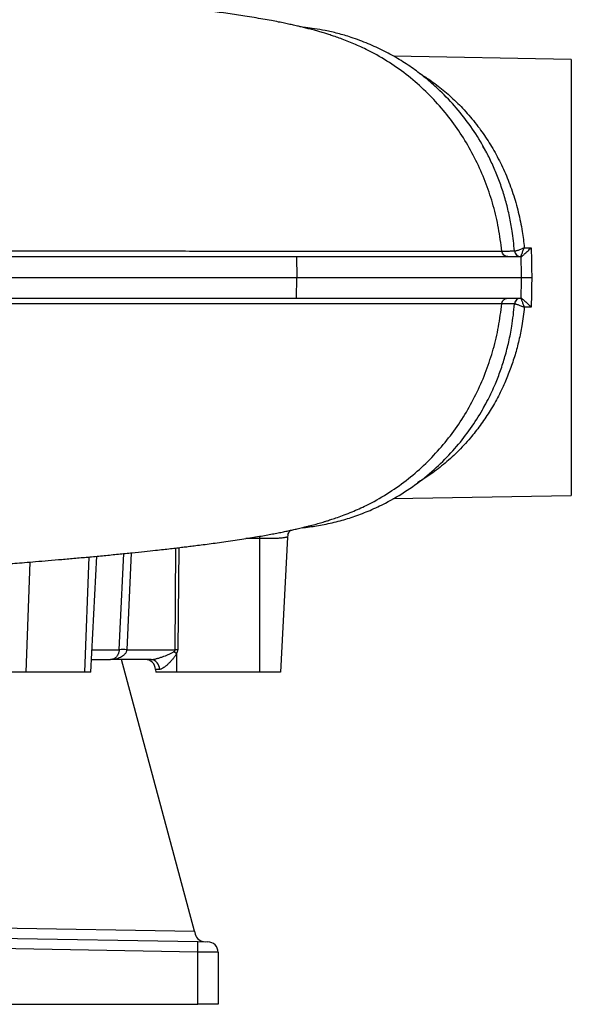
# Model space of a CAD drawing. Header units: millimetres. Extents: x 5831 to 11753, y 2048 to 15393.
# Tile 6 of 13: x 10425 to 11753, y 2048 to 4419. Entities that reach past the tile are written whole.
import ezdxf

# ---------------------------------------------------------------- set-up
doc = ezdxf.new("R2010")
doc.units = ezdxf.units.MM
doc.header["$LTSCALE"] = 5

msp = doc.modelspace()

# ---------------------------------------------------------------- linework, layer by layer
at = {"color": 7, "linetype": 'Continuous', "lineweight": 25}
for p, q in [((11752.5, 4323.2), (11324.4, 4330.7)), ((11752.5, 4323.2), (11752.5, 3273.2)), ((11639.4, 3869.8), (11656.1, 3869.8)), ((9644.5, 3848.2), (11091.1, 3848.2)), ((11091.1, 3848.2), (11091.8, 3798.2)), ((11091.1, 3848.2), (11631.9, 3848.2)), ((9644.7, 3798.2), (11091.8, 3798.2)), ((11091.1, 3748.2), (11091.8, 3798.2)), ((11091.8, 3798.2), (11632.7, 3798.2)), ((9644.5, 3748.2), (11091.1, 3748.2)), ((11091.1, 3748.2), (11631.9, 3748.2)), ((11656.1, 3726.6), (11639.4, 3726.6)), ((11323.6, 3265.7), (11752.5, 3273.2)), ((11002.5, 3169.5), (11002.5, 2848.2)), ((11069.6, 3173.2), (11052.5, 2848.2)), ((10596, 2848.2), (10610.6, 3127.1)), ((10682.6, 2901.9), (10799.5, 2901.9)), ((10802.5, 2892.7), (10802.5, 2848.2)), ((10597.6, 2878.2), (10643.9, 2878.2)), ((10741.1, 2878.2), (10643.9, 2878.2)), ((10845.6, 2224.2), (10670.4, 2878.2)), ((10440, 2848.2), (10369.3, 2848.2)), ((10581.4, 2848.2), (10440, 2848.2)), ((10596, 2848.2), (10581.4, 2848.2)), ((10752.2, 2854.5), (10752.5, 2848.2)), ((10761.4, 2854.5), (10752.2, 2854.5)), ((10802.5, 2848.2), (10752.5, 2848.2)), ((11002.5, 2848.2), (10802.5, 2848.2)), ((11052.5, 2848.2), (11002.5, 2848.2)), ((9301.7, 2251.2), (10845.6, 2224.2)), ((9278.9, 2226.6), (10853.4, 2199.1)), ((10845.6, 2224.2), (10847.4, 2217.3)), ((10853.4, 2174.1), (9278.9, 2201.6)), ((10853.4, 2199.1), (10878, 2198.7)), ((10853.4, 2048.2), (10853.4, 2174.1)), ((10902.5, 2173.7), (10853.4, 2174.1)), ((10902.5, 2173.7), (10902.5, 2048.2)), ((9202.5, 2048.2), (10853.4, 2048.2)), ((10902.5, 2048.2), (10853.4, 2048.2))]:
    msp.add_line(p, q, dxfattribs=at)
at = {"color": 8, "linetype": 'Continuous', "lineweight": 25}
for p, q in [((11002.5, 3169.5), (10969, 3169.5)), ((11002.5, 3175.1), (11002.5, 3169.5)), ((10693.6, 3135.1), (10682.6, 2901.9)), ((10799.5, 2901.9), (10801.2, 3146.9)), ((10807.7, 3147.6), (10806, 2901.9)), ((10449.8, 3113), (10440, 2848.2)), ((10591.7, 3125.3), (10581.4, 2848.2)), ((10598.8, 2901.9), (10664.4, 2901.9))]:
    msp.add_line(p, q, dxfattribs=at)
at = {"color": 7, "linetype": 'Continuous', "lineweight": 25, "flags": 128}
for points in [[(11070.4, 3178.5), (11070.2, 3177.6), (11069.6, 3173.2)], [(10802.5, 2892.7), (10801.7, 2893.3), (10800.9, 2893.9), (10800.1, 2894.4), (10799.3, 2895), (10798.6, 2895.6), (10797.8, 2896.2), (10797, 2896.7), (10796.2, 2897.3)]]:
    msp.add_lwpolyline(points, dxfattribs=at)
at = {"color": 8, "linetype": 'Continuous', "lineweight": 25, "flags": 128}
msp.add_lwpolyline([(10664.4, 2901.9), (10666.7, 2951.8), (10675.3, 3133.3)], dxfattribs=at)
at = {"color": 7, "linetype": 'Continuous', "lineweight": 25}
for centre, radius, start, end in [((11630.6, 3863.2), 15, 184.3887, 269.9926), ((11630.7, 3863.2), 15, 184.7432, 269.8706), ((11630.6, 3733.2), 15, 90.0074, 175.6113), ((11630.7, 3733.3), 15, 90.1294, 175.2569), ((10673.5, 2759.3), 143, 86.3381, 93.6619), ((10802.7, 2438.7), 463.2, 89.6004, 90.3996), ((10727.2, 2853.2), 25, 3, 90), ((10738.7, 2855.6), 22.8, 357.394, 84.0172), ((10871.6, 2223.8), 25, 194.9978, 269), ((10495.2, 2186.6), 358.4, 358.0016, 1.9984), ((10877.5, 2173.7), 25, 0, 89)]:
    msp.add_arc(centre, radius, start, end, dxfattribs=at)
for centre, major_axis, ratio, start_param, end_param in [((10612.5, 2903.2), (187, -1.3), 0.133521, 6.09672, 6.284105), ((10612.5, 2904.5), (193.4, -2.7), 0.25811, 6.097633, 6.285018)]:
    msp.add_ellipse(centre, major_axis=major_axis, ratio=ratio, start_param=start_param, end_param=end_param, dxfattribs=at)
for points, knots in [([(11225.2, 4362.4), (11219.8, 4364.6), (11209.9, 4368.6), (11194.9, 4374.1), (11181.7, 4378.7), (11169.4, 4382.8), (11158.1, 4386.3), (11147.3, 4389.5), (11136.7, 4392.5), (11125.4, 4395.6), (11114, 4398.5), (11103.4, 4401.1), (11094.4, 4403.2), (11087.2, 4404.9), (11081, 4406.2), (11072.9, 4408), (11061.8, 4410.3), (11047.1, 4413.3), (11029.9, 4416.6), (11010.4, 4420.1), (10989.3, 4423.7), (10961.4, 4428.2), (10926.7, 4433.4), (10884.4, 4439.3), (10841.5, 4444.8), (10798.7, 4449.9), (10757.4, 4454.6), (10717.4, 4458.9), (10678.7, 4462.9), (10640.4, 4466.6), (10602.8, 4470.1), (10570.3, 4473.1), (10542.8, 4475.6), (10519, 4477.7), (10492.6, 4479.9), (10462.2, 4482.5), (10428.1, 4485.3), (10391.7, 4488.2), (10354.5, 4491.1), (10317.1, 4493.9), (10279.7, 4496.7), (10246, 4499.1), (10216.9, 4501.2), (10193.6, 4502.8), (10173, 4504.3), (10153.6, 4505.6), (10131.7, 4507.1), (10105, 4508.9), (10073, 4511), (10037.6, 4513.3), (10000, 4515.7), (9961.1, 4518.1), (9920.9, 4520.6), (9883.3, 4522.9), (9850.7, 4524.8), (9825.7, 4526.3), (9806.9, 4527.4), (9792.4, 4528.3), (9778.8, 4529.1), (9763, 4530), (9742.4, 4531.2), (9716.8, 4532.7), (9687.3, 4534.4), (9656.6, 4536.2), (9626.1, 4537.9), (9595.7, 4539.6), (9552.3, 4542.1), (9496.4, 4545.2), (9435.7, 4548.6), (9382.5, 4551.6), (9334.8, 4554.3), (9283.1, 4557.2), (9227.4, 4560.3), (9172.3, 4563.3), (9118.5, 4566.3), (9066.3, 4569.2), (9011.8, 4572.3), (8955.8, 4575.4), (8896.1, 4578.6), (8835.7, 4582), (8776.5, 4585.2), (8724.1, 4588), (8678, 4590.6), (8636, 4592.8), (8596.1, 4595), (8556.1, 4597.1), (8514.2, 4599.4), (8469.1, 4601.8), (8420.1, 4604.4), (8369.3, 4607.1), (8319, 4609.8), (8271.5, 4612.3), (8227.6, 4614.7), (8188.2, 4616.8), (8154.1, 4618.7), (8123.5, 4620.3), (8094.7, 4621.9), (8066.3, 4623.5), (8038, 4625), (8009.5, 4626.6), (7979.3, 4628.3), (7946.4, 4630.2), (7909.9, 4632.3), (7869.8, 4634.7), (7826.5, 4637.3), (7780.3, 4640.1), (7731.6, 4643.2), (7681, 4646.5), (7628.9, 4650), (7576.5, 4653.7), (7526, 4657.4), (7479.4, 4661.1), (7437.9, 4664.5), (7401.1, 4667.7), (7369, 4670.7), (7341.2, 4673.3), (7317.4, 4675.7), (7297.3, 4677.8), (7280.7, 4679.5), (7266.6, 4681.1), (7247, 4683.2), (7230.5, 4685.1), (7216, 4686.9), (7208.5, 4687.8), (7199.4, 4688.9), (7189.2, 4690.1), (7178.2, 4691.5), (7167.5, 4692.9), (7157.6, 4694.3), (7149, 4695.4), (7141.8, 4696.4), (7135.9, 4697.3), (7130.8, 4698), (7125.9, 4698.7), (7120.4, 4699.5), (7114.1, 4700.5), (7107.3, 4701.5), (7100.4, 4702.6), (7094, 4703.6), (7088.6, 4704.5), (7084.2, 4705.2), (7080.4, 4705.9), (7076.9, 4706.5), (7073.2, 4707.1), (7069.6, 4707.8), (7066.2, 4708.4), (7063.6, 4708.9), (7061.8, 4709.3), (7060.6, 4709.5), (7060.5, 4709.5), (7060.5, 4709.5)], [0, 0, 0, 0, 0.0050766, 0.0093506, 0.0128387, 0.0156083, 0.0181352, 0.0212902, 0.0245683, 0.0283831, 0.0322499, 0.0359151, 0.0388163, 0.0409546, 0.0427627, 0.0448514, 0.0492973, 0.0546702, 0.0609796, 0.068213, 0.075702, 0.0831313, 0.0962478, 0.109168, 0.1218831, 0.1339882, 0.1451705, 0.1554167, 0.1653455, 0.1747816, 0.1839351, 0.1927717, 0.1981151, 0.2034036, 0.2094477, 0.2163979, 0.2242424, 0.2324505, 0.2405673, 0.2485961, 0.2565403, 0.2642934, 0.2697415, 0.2745309, 0.278666, 0.2822876, 0.2863666, 0.2918893, 0.2982703, 0.3053753, 0.3127038, 0.3202088, 0.3278924, 0.3357572, 0.3416214, 0.3463085, 0.3497981, 0.3521134, 0.3544123, 0.3573377, 0.36089, 0.3658279, 0.3714389, 0.3770484, 0.382594, 0.3880765, 0.3934963, 0.4060153, 0.4181202, 0.4259131, 0.4343416, 0.4434625, 0.4532735, 0.4637727, 0.4725041, 0.48166, 0.4912417, 0.5012514, 0.5111693, 0.5227879, 0.5332521, 0.5425626, 0.5507163, 0.5579346, 0.5650749, 0.5722208, 0.5796185, 0.5878348, 0.5968843, 0.6066381, 0.6161303, 0.6250022, 0.6333868, 0.6408991, 0.647481, 0.6531185, 0.6587505, 0.6643767, 0.6699966, 0.6756098, 0.6815771, 0.6883485, 0.6959219, 0.7044534, 0.71381, 0.7239893, 0.7349908, 0.7468147, 0.7592285, 0.772438, 0.7858366, 0.7983383, 0.8101002, 0.8208609, 0.8306366, 0.8394408, 0.847284, 0.8540601, 0.8599242, 0.8649049, 0.8695411, 0.882103, 0.8845495, 0.8877101, 0.8917133, 0.8965563, 0.9015874, 0.9070803, 0.9121117, 0.9165702, 0.9204578, 0.9237762, 0.9265266, 0.929133, 0.9326523, 0.9367581, 0.9414489, 0.9467007, 0.9517571, 0.9561712, 0.9600401, 0.9633826, 0.966988, 0.9713759, 0.9764753, 0.9819231, 0.9870976, 0.991989, 0.9965994, 1, 1, 1, 1]), ([(11546.1, 4102.3), (11543.2, 4108.1), (11531.8, 4130.7), (11507, 4167.5), (11471.8, 4212.2), (11436.3, 4248.7), (11402.7, 4278), (11371.8, 4301.6), (11338.4, 4323.5), (11302.3, 4343.6), (11263.6, 4361.5), (11226, 4375.5), (11191.4, 4385.7), (11161.9, 4392.5), (11136, 4397), (11117.5, 4399.5), (11107.6, 4400.4), (11104.9, 4400.7)], [0, 0, 0, 0, 0.034951, 0.136663, 0.239021, 0.341915, 0.410482, 0.479569, 0.55139, 0.625939, 0.703001, 0.782306, 0.842956, 0.898665, 0.946135, 0.98544, 1, 1, 1, 1]), ([(11585.2, 3861.7), (11582.9, 3880.2), (11578.3, 3917.1), (11565.5, 3970.9), (11548.4, 4023.3), (11526.8, 4074.1), (11500.6, 4122.8), (11470.3, 4168.9), (11435.8, 4211.9), (11397.5, 4251.7), (11355.2, 4288), (11308.9, 4320.2), (11265.1, 4345), (11236.3, 4357.5), (11224.9, 4362.5)], [0, 0, 0, 0, 0.084534, 0.167989, 0.250695, 0.33527, 0.41968, 0.504226, 0.589216, 0.674975, 0.761857, 0.850263, 0.940661, 1, 1, 1, 1]), ([(11615.6, 3862.1), (11614.1, 3878.1), (11611.4, 3906.2), (11604.1, 3945.2), (11595.9, 3979.6), (11585.7, 4013), (11573.8, 4045.4), (11560.2, 4076.3), (11548.7, 4099.7), (11541.3, 4112.1), (11539.4, 4115.3)], [0, 0, 0, 0, 0.169331, 0.296405, 0.425304, 0.555089, 0.686623, 0.819382, 0.953538, 1, 1, 1, 1]), ([(11615.8, 3861.9), (11615.9, 3861.8), (11616.2, 3861.8), (11617.1, 3861.9), (11617.7, 3861.9), (11619, 3862.2), (11619.8, 3862.4), (11621.6, 3863), (11622.6, 3863.3), (11624.8, 3864), (11625.9, 3864.4), (11628.4, 3865.3), (11629.7, 3865.8), (11632.4, 3866.8), (11633.7, 3867.4), (11635.8, 3868.3), (11636.5, 3868.6), (11637.9, 3869.2), (11638.6, 3869.5), (11639.4, 3869.8)], [0, 0, 0, 0, 0.125, 0.125, 0.25, 0.25, 0.375, 0.375, 0.5, 0.5, 0.625, 0.625, 0.75, 0.75, 0.875, 0.875, 0.9375, 0.9375, 1, 1, 1, 1]), ([(11630.6, 3848.2), (11630.7, 3848.2), (11630.8, 3848.4), (11631.1, 3848.9), (11631.3, 3849.4), (11631.8, 3850.5), (11632.1, 3851.1), (11632.7, 3852.7), (11633.1, 3853.6), (11633.9, 3855.6), (11634.3, 3856.7), (11635.2, 3859), (11635.7, 3860.2), (11636.7, 3862.8), (11637.2, 3864.2), (11638, 3866.3), (11638.3, 3867), (11638.8, 3868.4), (11639.1, 3869.1), (11639.4, 3869.8)], [0, 0, 0, 0, 0.125, 0.125, 0.25, 0.25, 0.375, 0.375, 0.5, 0.5, 0.625, 0.625, 0.75, 0.75, 0.875, 0.875, 0.9375, 0.9375, 1, 1, 1, 1]), ([(11632, 3848.2), (11632.2, 3848.2), (11632.6, 3848.4), (11633.4, 3849), (11633.7, 3849.2), (11634.4, 3849.8), (11634.7, 3850.1), (11636, 3851.1), (11636.9, 3851.9), (11638.9, 3853.6), (11640, 3854.6), (11642.2, 3856.7), (11643.4, 3857.7), (11645.8, 3860), (11647.1, 3861.2), (11649.6, 3863.5), (11650.9, 3864.8), (11652.8, 3866.6), (11653.5, 3867.3), (11654.8, 3868.5), (11655.4, 3869.2), (11656.1, 3869.8)], [0, 0, 0, 0, 0.125, 0.125, 0.1875, 0.1875, 0.25, 0.25, 0.375, 0.375, 0.5, 0.5, 0.625, 0.625, 0.75, 0.75, 0.875, 0.875, 0.9375, 0.9375, 1, 1, 1, 1]), ([(11656.1, 3869.8), (11656.3, 3858), (11656.5, 3846.1), (11656.9, 3822.2), (11657.1, 3810.2), (11657.3, 3798.2)], [0, 0, 0, 0, 0.5, 0.5, 1, 1, 1, 1]), ([(9310.1, 3862), (9327.1, 3862), (9344.1, 3862), (9378.2, 3862), (9395.2, 3862), (9446.2, 3862), (9480, 3862), (9547.1, 3862), (9580.5, 3862), (9630.3, 3862), (9646.9, 3862), (9679.9, 3862), (9696.3, 3861.9), (9778.3, 3861.9), (9843.1, 3861.9), (9970.9, 3861.9), (10034, 3861.9), (10158.5, 3861.9), (10219.9, 3861.9), (10295.6, 3861.9), (10310.7, 3861.9), (10340.7, 3861.9), (10355.7, 3861.9), (10400.3, 3861.9), (10429.6, 3861.9), (10516.3, 3861.9), (10572.5, 3861.9), (10681.5, 3861.9), (10734.4, 3861.9), (10837, 3861.8), (10886.7, 3861.8), (10958.7, 3861.8), (10982.3, 3861.8), (11017.1, 3861.8), (11028.6, 3861.8), (11051.3, 3861.8), (11062.6, 3861.8), (11085, 3861.8), (11096, 3861.8), (11117.6, 3861.8), (11128.3, 3861.8), (11159.8, 3861.8), (11180.1, 3861.8), (11239.1, 3861.8), (11275.8, 3861.8), (11343.9, 3861.8), (11375.4, 3861.8), (11418.6, 3861.8), (11432.3, 3861.8), (11451.9, 3861.8), (11458.2, 3861.8), (11470.6, 3861.8), (11476.6, 3861.8), (11505.6, 3861.7), (11525.8, 3861.7), (11551.5, 3861.7), (11559.3, 3861.7), (11569.9, 3861.7), (11573.2, 3861.7), (11577.9, 3861.7), (11579.5, 3861.7), (11582.4, 3861.7), (11583.9, 3861.7), (11585.2, 3861.7)], [0, 0, 0, 0, 0.015625, 0.015625, 0.03125, 0.03125, 0.0625, 0.0625, 0.09375, 0.09375, 0.109375, 0.109375, 0.125, 0.125, 0.1875, 0.1875, 0.25, 0.25, 0.3125, 0.3125, 0.328125, 0.328125, 0.34375, 0.34375, 0.375, 0.375, 0.4375, 0.4375, 0.5, 0.5, 0.5625, 0.5625, 0.59375, 0.59375, 0.609375, 0.609375, 0.625, 0.625, 0.640625, 0.640625, 0.65625, 0.65625, 0.6875, 0.6875, 0.75, 0.75, 0.8125, 0.8125, 0.84375, 0.84375, 0.859375, 0.859375, 0.875, 0.875, 0.9375, 0.9375, 0.96875, 0.96875, 0.984375, 0.984375, 0.992188, 0.992188, 1, 1, 1, 1]), ([(11585.2, 3861.7), (11585.5, 3861.7), (11585.8, 3861.7), (11586.3, 3861.7), (11587.2, 3861.7), (11589, 3861.7), (11592.6, 3861.7), (11595.4, 3861.8), (11600.6, 3861.8), (11603.6, 3861.8), (11611.2, 3861.9), (11614.3, 3862), (11615.6, 3862.1)], [0, 0, 0, 0, 0.015625, 0.015625, 0.03125, 0.0625, 0.125, 0.25, 0.25, 0.5, 0.5, 1, 1, 1, 1]), ([(11600, 3848.2), (11598.2, 3848.2), (11596.4, 3848.6), (11593, 3849.9), (11591.4, 3850.9), (11588.7, 3853.3), (11587.6, 3854.8), (11586, 3858.1), (11585.4, 3859.9), (11585.2, 3861.7)], [0, 0, 0, 0, 0.25, 0.25, 0.5, 0.5, 0.75, 0.75, 1, 1, 1, 1]), ([(11632.7, 3798.2), (11632.8, 3798.2), (11633, 3798.2), (11633.6, 3798.2), (11634.1, 3798.2), (11635.4, 3798.2), (11636.1, 3798.2), (11637.9, 3798.2), (11639, 3798.2), (11641.2, 3798.2), (11642.4, 3798.2), (11645.1, 3798.2), (11646.5, 3798.2), (11649.4, 3798.2), (11650.9, 3798.2), (11653.3, 3798.2), (11654.1, 3798.2), (11655.7, 3798.2), (11656.5, 3798.2), (11657.3, 3798.2)], [0, 0, 0, 0, 0.125, 0.125, 0.25, 0.25, 0.375, 0.375, 0.5, 0.5, 0.625, 0.625, 0.75, 0.75, 0.875, 0.875, 0.9375, 0.9375, 1, 1, 1, 1]), ([(11657.3, 3798.2), (11657.1, 3786.3), (11656.9, 3774.3), (11656.5, 3750.4), (11656.3, 3738.5), (11656.1, 3726.6)], [0, 0, 0, 0, 0.5, 0.5, 1, 1, 1, 1]), ([(11585.2, 3734.8), (11585.3, 3735.1), (11585.3, 3735.6), (11585.5, 3736.5), (11585.8, 3737.5), (11586.1, 3738.4), (11586.5, 3739.4), (11587, 3740.4), (11587.6, 3741.5), (11588.3, 3742.5), (11589.1, 3743.4), (11590.1, 3744.4), (11591.1, 3745.3), (11592.3, 3746.1), (11593.6, 3746.8), (11595.1, 3747.4), (11596.6, 3747.9), (11598.3, 3748.2), (11599.4, 3748.2), (11600, 3748.2)], [0, 0, 0, 0, 0.038651, 0.079824, 0.12352, 0.169737, 0.218477, 0.269738, 0.323521, 0.379826, 0.438652, 0.499999, 0.563867, 0.630255, 0.699164, 0.770593, 0.844543, 0.921012, 1, 1, 1, 1]), ([(11630.6, 3748.2), (11630.7, 3748.2), (11630.8, 3748.1), (11631.1, 3747.5), (11631.3, 3747.1), (11631.8, 3746), (11632.1, 3745.3), (11632.7, 3743.7), (11633.1, 3742.8), (11633.9, 3740.9), (11634.3, 3739.8), (11635.2, 3737.5), (11635.7, 3736.2), (11636.7, 3733.6), (11637.2, 3732.3), (11638, 3730.2), (11638.3, 3729.5), (11638.8, 3728.1), (11639.1, 3727.3), (11639.4, 3726.6)], [0, 0, 0, 0, 0.125, 0.125, 0.25, 0.25, 0.375, 0.375, 0.5, 0.5, 0.625, 0.625, 0.75, 0.75, 0.875, 0.875, 0.9375, 0.9375, 1, 1, 1, 1]), ([(11632, 3748.2), (11632.2, 3748.2), (11632.6, 3748), (11633.4, 3747.5), (11633.7, 3747.2), (11634.4, 3746.7), (11634.7, 3746.4), (11636, 3745.4), (11636.9, 3744.6), (11638.9, 3742.8), (11640, 3741.9), (11642.2, 3739.8), (11643.4, 3738.7), (11645.8, 3736.5), (11647.1, 3735.3), (11649.6, 3732.9), (11650.9, 3731.7), (11652.8, 3729.8), (11653.5, 3729.2), (11654.8, 3727.9), (11655.4, 3727.3), (11656.1, 3726.6)], [0, 0, 0, 0, 0.125, 0.125, 0.1875, 0.1875, 0.25, 0.25, 0.375, 0.375, 0.5, 0.5, 0.625, 0.625, 0.75, 0.75, 0.875, 0.875, 0.9375, 0.9375, 1, 1, 1, 1]), ([(11585.2, 3734.8), (11585.2, 3734.8), (11585.1, 3734.8), (11584.9, 3734.8), (11584.6, 3734.8), (11584, 3734.8), (11582.8, 3734.8), (11580.2, 3734.8), (11577.9, 3734.8), (11573.2, 3734.8), (11569.9, 3734.8), (11559.3, 3734.7), (11551.5, 3734.7), (11526, 3734.7), (11506, 3734.7), (11460.2, 3734.7), (11434.4, 3734.7), (11391.4, 3734.7), (11376.3, 3734.7), (11356.5, 3734.7), (11352.5, 3734.7), (11344.4, 3734.7), (11340.3, 3734.7), (11327.8, 3734.7), (11319.4, 3734.7), (11276.4, 3734.7), (11239.5, 3734.7), (11180.6, 3734.7), (11160.3, 3734.7), (11118.6, 3734.7), (11097.1, 3734.7), (11030.9, 3734.6), (10984.8, 3734.6), (10924.6, 3734.6), (10912.4, 3734.6), (10887.8, 3734.6), (10875.4, 3734.6), (10837.7, 3734.6), (10812.3, 3734.6), (10734.7, 3734.6), (10681.6, 3734.6), (10572.4, 3734.6), (10516.3, 3734.6), (10401.2, 3734.6), (10342.2, 3734.6), (10266.6, 3734.6), (10251.4, 3734.6), (10220.8, 3734.6), (10205.4, 3734.5), (10159, 3734.5), (10127.8, 3734.5), (10033.9, 3734.5), (9970.5, 3734.5), (9842.3, 3734.5), (9777.5, 3734.5), (9695.5, 3734.5), (9679, 3734.5), (9646.1, 3734.5), (9629.5, 3734.5), (9579.8, 3734.5), (9546.5, 3734.5), (9479.5, 3734.5), (9445.9, 3734.5), (9395.1, 3734.5), (9378.2, 3734.5), (9344.2, 3734.5), (9327.1, 3734.5), (9310.1, 3734.5)], [0, 0, 0, 0, 0.000488, 0.000488, 0.000977, 0.001953, 0.003906, 0.007812, 0.015625, 0.015625, 0.03125, 0.03125, 0.0625, 0.0625, 0.125, 0.125, 0.1875, 0.1875, 0.21875, 0.21875, 0.226563, 0.226563, 0.234375, 0.234375, 0.25, 0.25, 0.3125, 0.3125, 0.34375, 0.34375, 0.375, 0.375, 0.4375, 0.4375, 0.453125, 0.453125, 0.46875, 0.46875, 0.5, 0.5, 0.5625, 0.5625, 0.625, 0.625, 0.6875, 0.6875, 0.703125, 0.703125, 0.71875, 0.71875, 0.75, 0.75, 0.8125, 0.8125, 0.875, 0.875, 0.890625, 0.890625, 0.90625, 0.90625, 0.9375, 0.9375, 0.96875, 0.96875, 0.984375, 0.984375, 1, 1, 1, 1]), ([(11224.8, 3234), (11236.3, 3238.9), (11265.1, 3251.4), (11308.9, 3276.2), (11355.2, 3308.5), (11397.5, 3344.7), (11435.8, 3384.5), (11470.3, 3427.6), (11500.6, 3473.6), (11526.8, 3522.4), (11548.4, 3573.1), (11565.5, 3625.6), (11578.3, 3679.4), (11582.9, 3716.2), (11585.2, 3734.8)], [0, 0, 0, 0, 0.059445, 0.149832, 0.238229, 0.325101, 0.41085, 0.49583, 0.580367, 0.664767, 0.749333, 0.83203, 0.915475, 1, 1, 1, 1]), ([(11540.6, 3483.6), (11544.6, 3490.5), (11555.1, 3508.9), (11569, 3539.4), (11582.5, 3574), (11593.3, 3607.8), (11602.5, 3643.4), (11608.9, 3676.8), (11613.3, 3707.2), (11614.8, 3725.3), (11615.6, 3734.4)], [0, 0, 0, 0, 0.099531, 0.267265, 0.400018, 0.533581, 0.669921, 0.807325, 0.903452, 1, 1, 1, 1]), ([(11615.6, 3734.4), (11614.3, 3734.4), (11611.2, 3734.5), (11603.6, 3734.6), (11600.6, 3734.6), (11595.4, 3734.7), (11593.5, 3734.7), (11590.5, 3734.7), (11589, 3734.7), (11587.4, 3734.8), (11586.3, 3734.8), (11585.8, 3734.8), (11585.2, 3734.8)], [0, 0, 0, 0, 0.5, 0.5, 0.75, 0.75, 0.875, 0.875, 0.9375, 0.96875, 0.96875, 1, 1, 1, 1]), ([(11615.8, 3734.5), (11615.9, 3734.6), (11616.2, 3734.7), (11617.1, 3734.6), (11617.7, 3734.5), (11619, 3734.2), (11619.8, 3734), (11621.6, 3733.5), (11622.6, 3733.2), (11624.8, 3732.5), (11625.9, 3732.1), (11628.4, 3731.2), (11629.7, 3730.7), (11632.4, 3729.6), (11633.7, 3729.1), (11635.8, 3728.2), (11636.5, 3727.9), (11637.9, 3727.3), (11638.6, 3726.9), (11639.4, 3726.6)], [0, 0, 0, 0, 0.125, 0.125, 0.25, 0.25, 0.375, 0.375, 0.5, 0.5, 0.625, 0.625, 0.75, 0.75, 0.875, 0.875, 0.9375, 0.9375, 1, 1, 1, 1]), ([(11104.9, 3195.7), (11107.4, 3196), (11112.9, 3196.5), (11124.5, 3197.9), (11139.9, 3200.1), (11158.2, 3203.4), (11177.1, 3207.5), (11201.8, 3213.7), (11232.4, 3223.2), (11268.8, 3237.2), (11311.4, 3257.3), (11358, 3284.7), (11405.9, 3320.2), (11448.5, 3359.3), (11486, 3401.1), (11518.2, 3445.1), (11537.3, 3476.1), (11545.7, 3492.1), (11545.9, 3492.4)], [0, 0, 0, 0, 0.017047, 0.036997, 0.068523, 0.10215, 0.136972, 0.172972, 0.239799, 0.310097, 0.383535, 0.493611, 0.60078, 0.704454, 0.804603, 0.902512, 0.998058, 1, 1, 1, 1]), ([(7060.5, 2886.9), (7060.4, 2886.9), (7060, 2886.8), (7062.9, 2887.4), (7067.9, 2888.4), (7075.1, 2889.7), (7083.5, 2891.1), (7093.2, 2892.7), (7105.1, 2894.6), (7119.1, 2896.8), (7135, 2899.1), (7151.6, 2901.4), (7168, 2903.6), (7185.4, 2905.8), (7204.9, 2908.3), (7226.6, 2910.9), (7248.8, 2913.4), (7274.8, 2916.3), (7305.9, 2919.6), (7343.3, 2923.3), (7377.5, 2926.6), (7407, 2929.2), (7432.2, 2931.4), (7459.8, 2933.8), (7487.5, 2936), (7515.1, 2938.2), (7541.7, 2940.2), (7570.4, 2942.3), (7600.5, 2944.5), (7630.3, 2946.6), (7658, 2948.4), (7683.1, 2950.1), (7705.2, 2951.6), (7723.8, 2952.8), (7739.7, 2953.8), (7755.5, 2954.8), (7774.2, 2956), (7797.1, 2957.4), (7824.4, 2959), (7855.7, 2960.9), (7890, 2963), (7926.1, 2965.1), (7962.9, 2967.2), (8005.1, 2969.6), (8053.2, 2972.3), (8107.3, 2975.3), (8162.5, 2978.3), (8217.5, 2981.2), (8269.9, 2984), (8317.4, 2986.6), (8359.1, 2988.8), (8396.1, 2990.8), (8431.3, 2992.6), (8467.9, 2994.6), (8514.9, 2997.1), (8572.9, 3000.2), (8642.7, 3004), (8717.5, 3008), (8795.5, 3012.3), (8874.7, 3016.6), (8951.5, 3020.9), (9025.6, 3025), (9097.1, 3028.9), (9168.2, 3032.9), (9240.6, 3037), (9315.7, 3041.2), (9394.2, 3045.5), (9458.1, 3049.1), (9505.7, 3051.8), (9534.7, 3053.4), (9559.9, 3054.8), (9582.2, 3056.1), (9602.5, 3057.2), (9623.3, 3058.4), (9646.1, 3059.7), (9672.5, 3061.2), (9702.2, 3062.9), (9738, 3065), (9779.2, 3067.4), (9824.5, 3070.1), (9869.8, 3072.8), (9914.1, 3075.5), (9950.1, 3077.7), (9978.3, 3079.5), (9998.7, 3080.7), (10017.5, 3081.9), (10033.7, 3083), (10046.8, 3083.8), (10058.7, 3084.6), (10071.3, 3085.4), (10086.8, 3086.4), (10105.4, 3087.6), (10127.3, 3089.1), (10151, 3090.7), (10175.4, 3092.4), (10199, 3094), (10221.4, 3095.6), (10248, 3097.5), (10278, 3099.6), (10310.5, 3102), (10340.2, 3104.3), (10367.1, 3106.3), (10391.4, 3108.2), (10414.1, 3110.1), (10437.8, 3112), (10464.6, 3114.2), (10494.7, 3116.7), (10526.9, 3119.5), (10560.3, 3122.4), (10594.3, 3125.5), (10628.5, 3128.7), (10662.5, 3132), (10694.9, 3135.2), (10724.6, 3138.3), (10749.6, 3141), (10770.4, 3143.3), (10787.6, 3145.3), (10803.2, 3147.1), (10817.4, 3148.8), (10831.2, 3150.4), (10845.8, 3152.3), (10862.7, 3154.4), (10881.2, 3156.8), (10901, 3159.5), (10921.9, 3162.4), (10943.3, 3165.5), (10964.2, 3168.7), (10983.6, 3171.9), (11001.5, 3174.8), (11017.9, 3177.7), (11033, 3180.5), (11046.7, 3183.1), (11059.3, 3185.6), (11071.1, 3188.1), (11082.2, 3190.5), (11093.4, 3193), (11105.2, 3195.8), (11118.4, 3199.1), (11131.6, 3202.5), (11144.9, 3206.3), (11156.2, 3209.6), (11166.6, 3212.8), (11177.2, 3216.2), (11190.7, 3220.8), (11207.2, 3226.8), (11218.9, 3231.5), (11225.2, 3234.1)], [0, 0, 0, 0, 0.0019715, 0.0103285, 0.020759, 0.0302801, 0.0383635, 0.0467176, 0.0556722, 0.0651114, 0.0750158, 0.0844612, 0.0926165, 0.1002241, 0.1092574, 0.1188632, 0.1276788, 0.1358586, 0.1483241, 0.1611568, 0.1736856, 0.1808684, 0.1880886, 0.1959608, 0.2045352, 0.2111989, 0.2182215, 0.2256037, 0.2333469, 0.2408998, 0.2475753, 0.2533709, 0.2587285, 0.2630187, 0.2662491, 0.269537, 0.2736612, 0.2787211, 0.2846512, 0.2914544, 0.2989072, 0.3064374, 0.3140186, 0.3216526, 0.3322384, 0.3429298, 0.3537249, 0.3645278, 0.3746364, 0.3835846, 0.3913654, 0.3979737, 0.4041147, 0.4108252, 0.4181141, 0.4298144, 0.4423616, 0.4557492, 0.4698881, 0.4839582, 0.497761, 0.5105425, 0.5231086, 0.5354688, 0.5480386, 0.5612872, 0.5751883, 0.5897727, 0.5956264, 0.6009191, 0.6054942, 0.6093518, 0.6130141, 0.6165074, 0.6206435, 0.6254216, 0.6308409, 0.6369012, 0.64502, 0.65358, 0.6620535, 0.6704425, 0.6787491, 0.6827987, 0.6868291, 0.6906707, 0.6938731, 0.6964115, 0.6984284, 0.7008583, 0.7038715, 0.7076127, 0.7119845, 0.7169635, 0.7219763, 0.7267883, 0.7313992, 0.7358082, 0.7433649, 0.7502362, 0.7564389, 0.7624205, 0.7677164, 0.7723737, 0.7774909, 0.7835148, 0.790457, 0.7980304, 0.8058575, 0.8139415, 0.8222833, 0.8307254, 0.8391167, 0.8468196, 0.8538081, 0.8589462, 0.8636194, 0.8679219, 0.8719153, 0.8756054, 0.8796429, 0.8844849, 0.8901275, 0.8958727, 0.9022554, 0.9092278, 0.9160661, 0.9225155, 0.9285794, 0.934261, 0.9395636, 0.9444903, 0.9490478, 0.9532866, 0.957224, 0.9608647, 0.9649848, 0.9689681, 0.9736083, 0.9779568, 0.9816737, 0.9837807, 0.9865414, 0.9901604, 0.9946439, 1, 1, 1, 1]), ([(11070.5, 3178.4), (11070.8, 3179.3), (11071.4, 3181.9), (11073.5, 3185.5), (11075.4, 3188.2), (11076.5, 3189.2), (11076.6, 3189.3)], [0, 0, 0, 0, 0.22516, 0.62278, 0.984947, 1, 1, 1, 1]), ([(11069.6, 3173.2), (11069.6, 3173.1), (11069.1, 3172.9), (11067.8, 3172.6), (11067.3, 3172.5), (11066, 3172.2), (11065.2, 3172.1), (11063.6, 3171.8), (11062.6, 3171.6), (11060.5, 3171.3), (11059.4, 3171.2), (11055.7, 3170.7), (11052.9, 3170.4), (11048.3, 3170.1), (11046.7, 3170), (11043.3, 3169.8), (11041.5, 3169.7), (11037.9, 3169.6), (11036, 3169.6), (11032.2, 3169.5), (11030.2, 3169.5), (11026.1, 3169.5), (11024, 3169.5), (11019.8, 3169.5), (11017.7, 3169.5), (11011.3, 3169.5), (11007, 3169.5), (11002.5, 3169.5)], [0, 0, 0, 0, 0.125, 0.125, 0.1875, 0.1875, 0.25, 0.25, 0.3125, 0.3125, 0.375, 0.375, 0.5, 0.5, 0.5625, 0.5625, 0.625, 0.625, 0.6875, 0.6875, 0.75, 0.75, 0.8125, 0.8125, 0.875, 0.875, 1, 1, 1, 1]), ([(10664.4, 2901.9), (10664.3, 2900.8), (10664.2, 2899.7), (10663.9, 2897.7), (10663.7, 2896.7), (10663.2, 2894.8), (10662.9, 2893.8), (10662.3, 2892.1), (10661.9, 2891.3), (10660.8, 2888.9), (10660, 2887.6), (10658.2, 2885.2), (10657.3, 2884.2), (10655.3, 2882.4), (10654.4, 2881.6), (10652.3, 2880.4), (10651.3, 2879.8), (10649.2, 2879), (10648.1, 2878.7), (10646.5, 2878.4), (10646, 2878.4), (10644.9, 2878.3), (10644.4, 2878.2), (10643.9, 2878.2)], [0, 0, 0, 0, 0.0625, 0.0625, 0.125, 0.125, 0.1875, 0.1875, 0.25, 0.25, 0.375, 0.375, 0.5, 0.5, 0.625, 0.625, 0.75, 0.75, 0.875, 0.875, 0.9375, 0.9375, 1, 1, 1, 1]), ([(10682.6, 2901.9), (10682.6, 2900.8), (10682.4, 2899.7), (10681.8, 2897.7), (10681.4, 2896.7), (10680.4, 2894.7), (10679.9, 2893.8), (10678.7, 2892.1), (10678, 2891.2), (10675.9, 2888.9), (10674.3, 2887.6), (10670.9, 2885.2), (10669.2, 2884.2), (10665.5, 2882.4), (10663.6, 2881.6), (10659.8, 2880.4), (10657.8, 2879.8), (10653.9, 2879), (10651.9, 2878.7), (10648.9, 2878.4), (10647.9, 2878.4), (10645.9, 2878.3), (10644.9, 2878.2), (10643.9, 2878.2)], [0, 0, 0, 0, 0.0625, 0.0625, 0.125, 0.125, 0.1875, 0.1875, 0.25, 0.25, 0.375, 0.375, 0.5, 0.5, 0.625, 0.625, 0.75, 0.75, 0.875, 0.875, 0.9375, 0.9375, 1, 1, 1, 1]), ([(10741.1, 2878.2), (10743.1, 2878.2), (10745.2, 2878.5), (10749.7, 2879.2), (10752, 2879.8), (10756.7, 2881), (10759, 2881.7), (10763.8, 2883.2), (10766.2, 2884), (10773.3, 2886.5), (10778, 2888.4), (10785, 2891.4), (10787.3, 2892.4), (10790.8, 2894.1), (10791.9, 2894.7), (10794.1, 2895.9), (10795.2, 2896.6), (10796.2, 2897.3)], [0, 0, 0, 0, 0.125, 0.125, 0.25, 0.25, 0.375, 0.375, 0.5, 0.5, 0.75, 0.75, 0.875, 0.875, 0.9375, 0.9375, 1, 1, 1, 1]), ([(10802.5, 2892.7), (10801.3, 2890.3), (10799.9, 2888), (10796.8, 2883.7), (10795.2, 2881.5), (10791.8, 2877.5), (10790.1, 2875.5), (10786.6, 2871.7), (10784.8, 2869.8), (10781.2, 2866.3), (10779.3, 2864.6), (10775.6, 2861.5), (10773.8, 2860.1), (10770.1, 2857.6), (10768.3, 2856.5), (10765.6, 2855.4), (10764.7, 2855.1), (10763, 2854.6), (10762.2, 2854.5), (10761.4, 2854.5)], [0, 0, 0, 0, 0.125, 0.125, 0.25, 0.25, 0.375, 0.375, 0.5, 0.5, 0.625, 0.625, 0.75, 0.75, 0.875, 0.875, 0.9375, 0.9375, 1, 1, 1, 1])]:
    msp.add_open_spline(points, degree=3, knots=knots, dxfattribs=at)
at = {"color": 8, "linetype": 'Continuous', "lineweight": 25}
for points, knots in [([(11384.6, 4291.3), (11392.4, 4286.4), (11410.8, 4275), (11440.1, 4253.1), (11471.8, 4225.5), (11502.5, 4193.7), (11530.5, 4159.3), (11555.5, 4122.8), (11577.3, 4084.6), (11596.5, 4043.9), (11612.7, 4000.8), (11625.5, 3955.8), (11634.6, 3911.9), (11637.9, 3882.8), (11639.4, 3869.8)], [0, 0, 0, 0, 0.0700072, 0.1642362, 0.2587758, 0.3532533, 0.4473973, 0.5303842, 0.613519, 0.6964434, 0.7762354, 0.8562362, 0.9359631, 1, 1, 1, 1]), ([(11639.4, 3726.6), (11637.6, 3711.7), (11634.5, 3684.4), (11626.6, 3646.1), (11617.3, 3611.1), (11605.9, 3577.1), (11591.9, 3542.3), (11575, 3507.6), (11555.1, 3473.2), (11533.3, 3441.1), (11507.6, 3408.6), (11478.1, 3376.9), (11444.7, 3347), (11412.3, 3322.2), (11391.6, 3309.7), (11382.3, 3304)], [0, 0, 0, 0, 0.0733, 0.13358, 0.19432, 0.256407, 0.318913, 0.39264, 0.466919, 0.542744, 0.619023, 0.71693, 0.815583, 0.91639, 1, 1, 1, 1])]:
    msp.add_open_spline(points, degree=3, knots=knots, dxfattribs=at)
at = {"color": 7, "linetype": 'Continuous', "lineweight": 25}
for points in [[(11615.6, 3862.1), (11615.6, 3862), (11615.7, 3862), (11615.8, 3861.9)], [(11632.7, 3798.2), (11632.4, 3814.9), (11632.2, 3831.6), (11631.9, 3848.2)], [(11631.9, 3748.2), (11632.2, 3764.9), (11632.4, 3781.5), (11632.7, 3798.2)], [(11615.8, 3734.5), (11615.7, 3734.5), (11615.6, 3734.4), (11615.6, 3734.4)]]:
    msp.add_open_spline(points, degree=3, dxfattribs=at)

doc.saveas('drawing.dxf')
